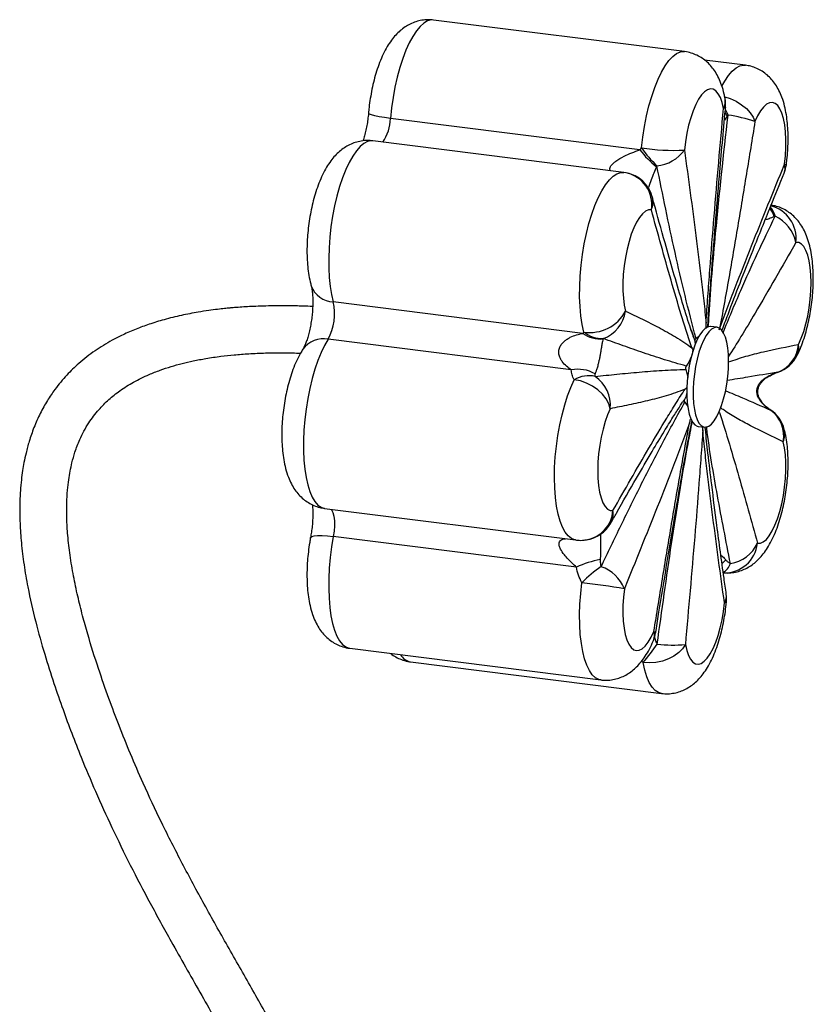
# Paper-space layout '_Dimétrica' of a CAD drawing. Header units: millimetres. Extents: x -435 to -199, y -508 to 79.
# Tile 2 of 2: x -435 to -199, y -214 to 79. Entities that reach past the tile are written whole.
import ezdxf

# ---------------------------------------------------------------- set-up
doc = ezdxf.new("R2010")
doc.units = ezdxf.units.MM

psp = doc.layouts.new('_Dimétrica')

# ---------------------------------------------------------------- linework, layer by layer
at = {"color": 7, "linetype": 'Continuous', "lineweight": 25}
for p, q in [((-236.99, 69.52), (-311.83, 78.95)), ((-218.87, 65.49), (-231.08, 67.02)), ((-250.29, 40.23), (-324.7, 49.6)), ((-255.12, 33.52), (-329.95, 42.94)), ((-254.41, 33.4), (-255.12, 33.48)), ((-267.31, -14.43), (-341.72, -5.05)), ((-235.05, -13.38), (-233.9, -16.62)), ((-230.57, -12.64), (-230.8, -12.95)), ((-227.29, -12.63), (-229.16, -12.39)), ((-270.76, -25.34), (-343.24, -16.2)), ((-233.9, -16.62), (-233.84, -17.78)), ((-232.52, -15.05), (-233.57, -15.93)), ((-234.54, -19.76), (-234.52, -19.6)), ((-236.6, -25.19), (-236.06, -27.62)), ((-236.33, -31.02), (-236.36, -30.86)), ((-237.02, -34.15), (-237.56, -34.95)), ((-236.87, -34.89), (-235.98, -36.28)), ((-235.06, -40.04), (-235.1, -40.03)), ((-232.91, -42.16), (-231.04, -42.39)), ((-344.33, -66.58), (-269.5, -76.01)), ((-269.23, -84.12), (-341.72, -74.99)), ((-336.83, -108.29), (-261.99, -117.72)), ((-318.7, -112.33), (-243.87, -121.76))]:
    psp.add_line(p, q, dxfattribs=at)
at = {"color": 8, "linetype": 'Continuous', "lineweight": 25}
for p, q in [((-224.27, 50.33), (-225.11, 49.15)), ((-209.12, -25.98), (-209.2, -26.02)), ((-211.59, -37.14), (-211.74, -37)), ((-211.35, -37.29), (-211.46, -37.19)), ((-249.37, -112.55), (-249.78, -112.09))]:
    psp.add_line(p, q, dxfattribs=at)
at = {"color": 8, "linetype": 'Continuous', "lineweight": 25, "flags": 128}
for points in [[(-311.83, 78.95), (-312.5, 78.96), (-313.59, 78.68), (-314.7, 78.04), (-315.82, 77.05), (-316.94, 75.73), (-318.03, 74.08), (-319.08, 72.14), (-320.09, 69.92), (-321.03, 67.46), (-321.89, 64.79), (-322.67, 61.94), (-323.34, 58.96), (-323.91, 55.89), (-324.37, 52.75), (-324.7, 49.6)], [(-249.8, 40.84), (-249.44, 44.05), (-248.95, 47.23), (-248.34, 50.35), (-247.62, 53.35), (-246.8, 56.2), (-245.9, 58.86), (-244.91, 61.29), (-243.87, 63.45), (-242.78, 65.32), (-241.66, 66.87), (-240.52, 68.08), (-239.38, 68.94), (-238.25, 69.43), (-237.15, 69.54), (-237, 69.52)], [(-225.84, 59.23), (-225.01, 60.72), (-223.9, 62.38), (-222.76, 63.7), (-221.62, 64.67), (-220.48, 65.28), (-219.38, 65.51), (-218.86, 65.48)], [(-224.99, 56.07), (-223.4, 55.54), (-221.62, 54.72), (-219.99, 53.72), (-218.56, 52.56), (-217.39, 51.3), (-216.53, 49.99), (-216.01, 48.67)], [(-224.78, 52.85), (-224.8, 52.79), (-225, 52.66), (-225.39, 52.56)], [(-324.7, 49.6), (-326.46, 49.85), (-328.02, 50.11), (-329.32, 50.38), (-330.31, 50.65), (-330.95, 50.91), (-331.22, 51.15), (-331.23, 51.21)], [(-224.27, 50.33), (-224.69, 51.13), (-224.89, 51.5)], [(-329.95, 42.94), (-330.41, 42.97), (-331.5, 42.76), (-332.61, 42.19), (-333.73, 41.27), (-334.85, 40), (-335.94, 38.42), (-337.01, 36.53), (-338.02, 34.36), (-338.98, 31.95), (-339.85, 29.32), (-340.65, 26.5), (-341.34, 23.54), (-341.93, 20.48), (-342.41, 17.35), (-342.77, 14.21), (-343, 11.08), (-343.1, 8.01), (-343.08, 5.04), (-342.93, 2.21), (-342.64, -0.43), (-342.24, -2.87), (-341.72, -5.05)], [(-207.21, 35.95), (-206.75, 35.85), (-206.65, 35.81)], [(-267.01, -14.04), (-267.51, -11.75), (-267.89, -9.22), (-268.15, -6.47), (-268.27, -3.55), (-268.25, -0.49), (-268.11, 2.66), (-267.83, 5.86), (-267.42, 9.07), (-266.89, 12.24), (-266.24, 15.32), (-265.49, 18.28), (-264.64, 21.07), (-263.71, 23.66), (-262.71, 26), (-261.65, 28.08), (-260.55, 29.85), (-259.42, 31.29), (-258.28, 32.39), (-257.14, 33.13), (-256.02, 33.5), (-255.12, 33.52)], [(-343.24, -16.2), (-344.31, -18.04), (-345.34, -20.15), (-346.3, -22.52), (-347.2, -25.11), (-348.01, -27.89), (-348.72, -30.83), (-349.34, -33.87), (-349.84, -36.99), (-350.22, -40.14), (-350.47, -43.28), (-350.6, -46.36), (-350.6, -49.35), (-350.47, -52.21), (-350.22, -54.89), (-349.84, -57.37), (-349.34, -59.61), (-348.72, -61.57), (-348.01, -63.24), (-347.2, -64.59), (-346.3, -65.61), (-345.34, -66.28), (-344.33, -66.58)], [(-269.5, -76.01), (-269.72, -75.97), (-270.75, -75.57), (-271.72, -74.8), (-272.61, -73.67), (-273.41, -72.19), (-274.1, -70.39), (-274.69, -68.29), (-275.16, -65.92), (-275.5, -63.31), (-275.71, -60.5), (-275.78, -57.53), (-275.73, -54.44), (-275.54, -51.27), (-275.22, -48.06), (-274.77, -44.86), (-274.2, -41.72), (-273.52, -38.67), (-272.74, -35.76), (-271.86, -33.03), (-270.91, -30.52), (-269.88, -28.25)], [(-210.75, -26.57), (-211.14, -26.83), (-211.23, -26.88)], [(-342.4, -66.82), (-342.22, -67.03), (-341.83, -67.82), (-341.55, -68.91), (-341.4, -70.26), (-341.37, -71.77), (-341.48, -73.38), (-341.72, -74.99)], [(-348.52, -75.33), (-348.49, -75.25), (-348.15, -74.98), (-347.45, -74.8), (-346.41, -74.7), (-345.07, -74.7), (-343.49, -74.8), (-341.72, -74.99)], [(-341.72, -74.99), (-342.24, -78.1), (-342.64, -81.24), (-342.93, -84.38), (-343.08, -87.48), (-343.1, -90.49), (-343, -93.38), (-342.77, -96.1), (-342.41, -98.62), (-341.93, -100.9), (-341.34, -102.93), (-340.65, -104.66), (-339.85, -106.07), (-338.98, -107.15), (-338.02, -107.89), (-337.01, -108.26), (-336.83, -108.29)], [(-225.8, -83.05), (-225.28, -82.56), (-224.7, -81.93)], [(-261.99, -117.72), (-262.55, -117.6), (-263.56, -117.08), (-264.51, -116.19), (-265.37, -114.94), (-266.13, -113.36), (-266.8, -111.46), (-267.34, -109.27), (-267.77, -106.82), (-268.07, -104.14), (-268.24, -101.28), (-268.27, -98.26), (-268.17, -95.14), (-267.94, -91.95), (-267.58, -88.74)], [(-224.51, -94.52), (-224.62, -94.64), (-225.11, -94.76)], [(-246.14, -103.26), (-245.79, -103.45), (-245.63, -103.61), (-245.62, -103.68)], [(-243.86, -121.76), (-244.76, -121.5), (-245.75, -120.87), (-246.67, -119.86), (-247.5, -118.51), (-248.23, -116.82), (-248.86, -114.82), (-249.37, -112.55)]]:
    psp.add_lwpolyline(points, dxfattribs=at)
at = {"color": 7, "linetype": 'Continuous', "lineweight": 25, "flags": 128}
for points in [[(-225.39, 52.56), (-225.8, 54.33), (-226.32, 55.81), (-226.94, 56.98), (-227.65, 57.82), (-228.44, 58.31), (-229.28, 58.43), (-230.15, 58.19), (-231.05, 57.58), (-231.94, 56.63), (-232.82, 55.35), (-233.66, 53.77), (-234.45, 51.92), (-235.16, 49.84), (-235.79, 47.58), (-236.32, 45.18), (-236.74, 42.69), (-237.04, 40.17)], [(-207.21, 35.95), (-206.94, 38.47), (-206.79, 40.96), (-206.77, 43.37), (-206.89, 45.64), (-207.13, 47.74), (-207.49, 49.6), (-207.97, 51.21), (-208.55, 52.51), (-209.23, 53.49), (-209.99, 54.12), (-210.8, 54.39), (-211.67, 54.29), (-212.56, 53.84), (-213.45, 53.02), (-214.34, 51.87), (-215.2, 50.41), (-216.01, 48.67)], [(-246.9, 22.4), (-247.75, 22.37), (-248.64, 21.98), (-249.54, 21.23), (-250.43, 20.14), (-251.29, 18.74), (-252.11, 17.04), (-252.87, 15.09), (-253.55, 12.93), (-254.15, 10.61), (-254.63, 8.17), (-255, 5.66), (-255.25, 3.14), (-255.38, 0.66), (-255.37, -1.73), (-255.23, -3.97), (-254.96, -6.03), (-254.58, -7.85)], [(-203.01, -17.72), (-202.21, -15.91), (-201.48, -13.88), (-200.84, -11.64), (-200.29, -9.26), (-199.85, -6.79), (-199.52, -4.27), (-199.33, -1.76), (-199.26, 0.69), (-199.32, 3.02), (-199.51, 5.2), (-199.82, 7.16), (-200.25, 8.88), (-200.8, 10.3), (-201.44, 11.42), (-202.16, 12.19), (-202.96, 12.61), (-203.8, 12.67)], [(-229.16, -12.39), (-229.24, -12.39), (-230.02, -12.5), (-230.83, -12.97), (-231.64, -13.76), (-232.44, -14.88), (-233.2, -16.29), (-233.92, -17.95), (-234.56, -19.83), (-235.13, -21.89), (-235.59, -24.07), (-235.95, -26.33), (-236.2, -28.61), (-236.32, -30.86), (-236.32, -33.02), (-236.2, -35.05), (-235.95, -36.9), (-235.59, -38.52), (-235.13, -39.88), (-234.56, -40.95), (-233.92, -41.69), (-233.2, -42.09), (-232.91, -42.16)], [(-223.86, -22.84), (-223.92, -20.73), (-224.11, -18.79), (-224.41, -17.05), (-224.83, -15.55), (-225.34, -14.34), (-225.95, -13.43), (-226.63, -12.85), (-227.37, -12.62), (-228.15, -12.74), (-228.96, -13.2), (-229.77, -14), (-230.57, -15.12), (-231.33, -16.52), (-232.05, -18.18), (-232.69, -20.07), (-233.25, -22.12), (-233.72, -24.31), (-234.08, -26.56), (-234.33, -28.84), (-234.45, -31.09), (-234.45, -33.26), (-234.33, -35.29), (-234.08, -37.14), (-233.72, -38.76), (-233.25, -40.12), (-232.69, -41.18), (-232.05, -41.93), (-231.33, -42.33), (-230.57, -42.39), (-229.77, -42.1), (-228.96, -41.46), (-228.15, -40.51), (-227.37, -39.24), (-226.63, -37.7), (-225.95, -35.92), (-225.34, -33.95), (-224.83, -31.82), (-224.41, -29.6), (-224.11, -27.32), (-223.92, -25.05), (-223.86, -22.84)], [(-259.14, -36.88), (-259.59, -35.4), (-260.38, -33.94), (-261.49, -32.54), (-262.86, -31.27), (-264.45, -30.16), (-266.2, -29.27), (-268.03, -28.63), (-269.88, -28.25)], [(-259.14, -36.88), (-259.94, -38.68), (-260.67, -40.72), (-261.31, -42.95), (-261.86, -45.33), (-262.3, -47.8), (-262.63, -50.32), (-262.83, -52.83), (-262.9, -55.28), (-262.83, -57.61), (-262.64, -59.79), (-262.33, -61.75), (-261.9, -63.47), (-261.35, -64.9), (-260.71, -66.01), (-259.99, -66.78), (-259.19, -67.2), (-258.35, -67.26)], [(-215.25, -76.99), (-214.4, -76.96), (-213.51, -76.57), (-212.61, -75.82), (-211.72, -74.73), (-210.86, -73.33), (-210.04, -71.63), (-209.28, -69.69), (-208.6, -67.53), (-208.01, -65.2), (-207.52, -62.76), (-207.15, -60.25), (-206.9, -57.73), (-206.78, -55.25), (-206.78, -52.86), (-206.92, -50.62), (-207.19, -48.57), (-207.57, -46.74)], [(-254.94, -90.54), (-255.22, -93.06), (-255.36, -95.55), (-255.38, -97.96), (-255.26, -100.23), (-255.02, -102.33), (-254.66, -104.19), (-254.18, -105.8), (-253.6, -107.1), (-252.92, -108.08), (-252.16, -108.71), (-251.35, -108.98), (-250.49, -108.89), (-249.6, -108.43), (-248.7, -107.61), (-247.81, -106.47), (-246.95, -105), (-246.14, -103.26)], [(-236.76, -107.15), (-236.35, -108.92), (-235.83, -110.4), (-235.21, -111.58), (-234.5, -112.41), (-233.71, -112.9), (-232.88, -113.02), (-232, -112.78), (-231.1, -112.17), (-230.21, -111.22), (-229.33, -109.94), (-228.49, -108.36), (-227.7, -106.51), (-226.99, -104.43), (-226.36, -102.17), (-225.83, -99.77), (-225.41, -97.28), (-225.11, -94.76)], [(-236.76, -107.15), (-237.58, -108.41), (-238.72, -109.58), (-240.15, -110.61), (-241.8, -111.46), (-243.62, -112.09), (-245.54, -112.5), (-247.48, -112.65), (-249.37, -112.55)]]:
    psp.add_lwpolyline(points, dxfattribs=at)
at = {"color": 8, "linetype": 'Continuous', "lineweight": 25}
for centre, radius, start, end in [((-229.55, 54.76), 4.71, 332.1205, 9.8963), ((-282.14, 24.45), 63.73, 24.2547, 25.9202), ((-336.9, 49.7), 12.21, 324.2422, 359.5186), ((-210.97, 34.78), 3.94, 338.4839, 17.179), ((-256.45, 23.95), 9.68, 350.7925, 77.8261), ((-252.3, 24.73), 5.89, 336.6632, 14.5947), ((-213.86, 13.8), 10.12, 353.5422, 75.2981), ((-217.39, 18.18), 7.45, 16.998, 38.7799), ((-216.14, 19.08), 6.3, 12.7315, 41.6768), ((-341.44, 2.25), 7.31, 199.8319, 267.8171), ((-344.7, -23.56), 7.5, 78.7617, 144.1532), ((-207.98, -18.77), 5.08, 334.361, 11.9957), ((-212.83, -44.42), 5.74, 336.1551, 14.0427), ((-267.86, -66.57), 9.54, 279.0099, 355.856), ((-264.15, -68.18), 5.87, 331.0303, 9.0241), ((-225.03, -75.95), 9.83, 267.5587, 353.9294), ((-227.97, -81.39), 4.95, 300.0268, 340.3339), ((-228.49, -92.7), 3.96, 328.5603, 7.1832), ((-250.02, -104.42), 4.05, 338.034, 16.6248), ((-317.87, -108.04), 4.37, 209.701, 259.0247)]:
    psp.add_arc(centre, radius, start, end, dxfattribs=at)
at = {"color": 7, "linetype": 'Continuous', "lineweight": 25}
for centre, radius, start, end in [((-234.74, 53.74), 10, 354.873, 10.5761), ((-230.07, 8.5), 42.56, 70.7002, 81.8461), ((-227.08, 58.06), 29.27, 217.5368, 231.2638), ((-239.89, 107.77), 67.66, 261.5711, 272.4107), ((-225.06, 57.43), 29.79, 213.8433, 227.3378), ((-246.31, 46.98), 11.5, 275.2954, 323.7075), ((-216.56, 37.12), 10, 337.7855, 352.4365), ((-256.25, 23.58), 10, 15.2941, 79.3784), ((-214.71, 10.37), 11.15, 11.8967, 64.9845), ((-357.91, -8.52), 16.56, 332.3597, 12.0817), ((-265.2, -2.1), 12.07, 261.3889, 331.5887), ((-264.89, -6.23), 10.44, 290.6687, 351.0821), ((-262.04, -7.17), 8.97, 234.0267, 274.9807), ((-261.53, -7.37), 8.63, 230.6139, 272.1761), ((-212.58, -17.04), 9.59, 291.1343, 355.9304), ((-212.36, -16.54), 10, 288.4787, 333.6841), ((-268.72, -35.25), 10.12, 60.0995, 101.5752), ((-265.55, -35.51), 8.45, 76.9976, 120.8664), ((-269.53, -35.89), 10.43, 354.5837, 55.6891), ((-216.93, -45.57), 10, 14.7192, 56.8441), ((-217.03, -45.04), 9.61, 349.7721, 53.752), ((-267.7, -66.08), 10, 278.4686, 330.4191), ((-225.28, -72.05), 11.18, 280.158, 333.7583), ((-257.05, -110.14), 28.73, 100.1873, 115.0954), ((-243.48, -111.75), 33.32, 123.4934, 136.3295), ((-265.66, -94.9), 11.57, 22.1237, 70.8346), ((-305.03, -397.97), 311.49, 80.7458, 83.0935), ((-234.46, -93.58), 10, 354.6021, 7.9061), ((-255.5, -102.08), 10, 337.3686, 350.8003), ((-287.88, -78.58), 51.35, 318.589, 326.3069), ((-240.53, -64.91), 42.41, 263.7382, 275.0963)]:
    psp.add_arc(centre, radius, start, end, dxfattribs=at)
for points, knots in [([(-311.83, 78.93), (-312.37, 78.98), (-313.54, 79.1), (-315.32, 78.92), (-317.12, 78.48), (-318.8, 77.79), (-320.36, 76.89), (-321.8, 75.78), (-323.16, 74.45), (-324.45, 72.87), (-325.7, 70.98), (-326.87, 68.78), (-327.92, 66.32), (-328.83, 63.73), (-329.59, 61.07), (-330.21, 58.36), (-330.71, 55.62), (-331.04, 53.23), (-331.18, 51.76), (-331.23, 51.21)], [0, 0, 0, 0, 0.042563, 0.09249, 0.141467, 0.190222, 0.239589, 0.29063, 0.344776, 0.403902, 0.469959, 0.542973, 0.617792, 0.689931, 0.759474, 0.827258, 0.893998, 0.960238, 1, 1, 1, 1]), ([(-224.91, 55.57), (-225, 56.02), (-225.27, 57.38), (-225.86, 59.42), (-226.74, 61.59), (-227.75, 63.43), (-228.89, 65.01), (-230.2, 66.38), (-231.65, 67.54), (-233.26, 68.47), (-235.03, 69.14), (-236.31, 69.49), (-237, 69.52), (-237.02, 69.52)], [0, 0, 0, 0, 0.068207, 0.210738, 0.332793, 0.441103, 0.540466, 0.634405, 0.725108, 0.813937, 0.901766, 0.997525, 1, 1, 1, 1]), ([(-206.65, 35.81), (-206.59, 36.29), (-206.41, 37.7), (-206.21, 40.02), (-206.1, 42.76), (-206.12, 45.47), (-206.29, 48.14), (-206.62, 50.77), (-207.14, 53.38), (-207.87, 55.79), (-208.79, 57.92), (-209.83, 59.71), (-211, 61.25), (-212.33, 62.58), (-213.82, 63.7), (-215.45, 64.57), (-217.14, 65.2), (-218.3, 65.38), (-218.86, 65.46)], [0, 0, 0, 0, 0.03691, 0.10649, 0.176429, 0.247187, 0.319399, 0.393948, 0.472111, 0.555449, 0.624853, 0.686746, 0.743892, 0.798167, 0.850737, 0.902328, 0.953412, 1, 1, 1, 1]), ([(-230.07, -12.69), (-230.02, -11.76), (-229.86, -8.84), (-229.44, -3.17), (-228.76, 6.16), (-227.79, 18.25), (-226.44, 34.23), (-225.42, 45.82), (-224.8, 52.64), (-224.78, 52.85)], [0, 0, 0, 0, 0.042794, 0.135197, 0.259991, 0.470581, 0.688817, 0.990429, 1, 1, 1, 1]), ([(-331.23, 51.21), (-331.26, 50.89), (-331.35, 49.95), (-331.56, 48.38), (-331.89, 46.56), (-332.28, 44.87), (-332.62, 43.64), (-332.83, 43.07), (-332.88, 42.92)], [0, 0, 0, 0, 0.108409, 0.316622, 0.524801, 0.730679, 0.932203, 1, 1, 1, 1]), ([(-230.58, -11.44), (-230.42, -8.79), (-230.24, -6.13), (-229.86, -0.81), (-229.66, 1.85), (-229.05, 9.84), (-228.62, 15.17), (-227.73, 25.85), (-227.27, 31.19), (-226.34, 41.87), (-225.87, 47.22), (-225.39, 52.56)], [0, 0, 0, 0, 0.125, 0.125, 0.25, 0.25, 0.5, 0.5, 0.75, 0.75, 1, 1, 1, 1]), ([(-216.01, 48.67), (-216.85, 43.47), (-217.7, 38.28), (-219.41, 27.89), (-220.27, 22.71), (-222.02, 12.35), (-222.9, 7.17), (-224.27, -0.57), (-224.73, -3.15), (-225.66, -8.29), (-226.14, -10.85), (-226.64, -13.41)], [0, 0, 0, 0, 0.25, 0.25, 0.5, 0.5, 0.75, 0.75, 0.875, 0.875, 1, 1, 1, 1]), ([(-329.97, 42.92), (-330.48, 42.97), (-331.63, 43.1), (-333.4, 42.92), (-335.19, 42.49), (-336.88, 41.81), (-338.44, 40.91), (-339.89, 39.81), (-341.25, 38.49), (-342.54, 36.92), (-343.78, 35.04), (-344.96, 32.84), (-346.02, 30.39), (-346.93, 27.8), (-347.69, 25.14), (-348.32, 22.44), (-348.82, 19.7), (-349.2, 16.94), (-349.46, 14.18), (-349.58, 11.44), (-349.58, 8.72), (-349.43, 6.05), (-349.12, 3.42), (-348.73, 1.34), (-348.41, 0.14), (-348.31, -0.23)], [0, 0, 0, 0, 0.029063, 0.064654, 0.099554, 0.13428, 0.169424, 0.205734, 0.244222, 0.286215, 0.333113, 0.385009, 0.438341, 0.489788, 0.539371, 0.587684, 0.63524, 0.682431, 0.729582, 0.776929, 0.824784, 0.873564, 0.92384, 0.976441, 1, 1, 1, 1]), ([(-237.04, 40.17), (-236.46, 35.95), (-235.87, 31.72), (-234.73, 23.23), (-234.17, 18.97), (-233.06, 10.41), (-232.53, 6.11), (-231.76, -0.4), (-231.51, -2.59), (-231.02, -6.98), (-230.79, -9.2), (-230.58, -11.44)], [0, 0, 0, 0, 0.25, 0.25, 0.5, 0.5, 0.75, 0.75, 0.875, 0.875, 1, 1, 1, 1]), ([(-233.57, -15.93), (-234.74, -11.7), (-235.82, -7.43), (-237.9, 1.12), (-238.89, 5.41), (-240.8, 14.01), (-241.72, 18.31), (-243.52, 26.92), (-244.39, 31.22), (-245.25, 35.52)], [0, 0, 0, 0, 0.25, 0.25, 0.5, 0.5, 0.75, 0.75, 1, 1, 1, 1]), ([(-226.64, -13.41), (-225.86, -11.26), (-225.07, -9.13), (-223.48, -4.92), (-222.68, -2.83), (-220.27, 3.41), (-218.65, 7.53), (-215.4, 15.71), (-213.77, 19.78), (-210.49, 27.88), (-208.85, 31.92), (-207.21, 35.95)], [0, 0, 0, 0, 0.125, 0.125, 0.25, 0.25, 0.5, 0.5, 0.75, 0.75, 1, 1, 1, 1]), ([(-225.86, -13.6), (-225.25, -11.99), (-223.47, -7.23), (-220.38, 0.79), (-216.13, 11.55), (-211.74, 22.48), (-208.63, 30.08), (-207.3, 33.33)], [0, 0, 0, 0, 0.10019, 0.295644, 0.505281, 0.788386, 1, 1, 1, 1]), ([(-234.24, -15.75), (-234.34, -15.46), (-234.75, -14.37), (-235.5, -12.07), (-236.6, -8.6), (-238.25, -3.26), (-240.35, 3.87), (-243.15, 13.67), (-245.22, 21.12), (-246.47, 25.73), (-246.61, 26.21)], [0, 0, 0, 0, 0.024214, 0.093633, 0.176266, 0.280277, 0.484269, 0.684319, 0.966675, 1, 1, 1, 1]), ([(-203.4, -20.97), (-203.21, -20.57), (-202.64, -19.37), (-201.8, -17.27), (-200.95, -14.65), (-200.24, -11.97), (-199.66, -9.25), (-199.2, -6.51), (-198.87, -3.74), (-198.67, -0.99), (-198.59, 1.74), (-198.64, 4.44), (-198.85, 7.1), (-199.22, 9.72), (-199.79, 12.24), (-200.54, 14.54), (-201.46, 16.56), (-202.52, 18.29), (-203.73, 19.8), (-205.09, 21.09), (-206.6, 22.16), (-208.25, 22.99), (-209.85, 23.54), (-210.91, 23.68), (-211.36, 23.74)], [0, 0, 0, 0, 0.0277626, 0.0825686, 0.1352264, 0.1861742, 0.2360216, 0.2852483, 0.3342288, 0.3832765, 0.432629, 0.48266, 0.5338522, 0.5868893, 0.6427477, 0.6963059, 0.7440749, 0.7869084, 0.8266917, 0.8646346, 0.9014896, 0.9377268, 0.9736561, 1, 1, 1, 1]), ([(-234.81, -18.76), (-235.36, -17.16), (-235.9, -15.53), (-236.96, -12.22), (-237.48, -10.55), (-239.02, -5.49), (-240.03, -2.06), (-242.02, 4.85), (-243, 8.34), (-244.96, 15.34), (-245.93, 18.86), (-246.9, 22.4)], [0, 0, 0, 0, 0.125, 0.125, 0.25, 0.25, 0.5, 0.5, 0.75, 0.75, 1, 1, 1, 1]), ([(-348.31, -0.23), (-348.29, -0.34), (-348.22, -0.61), (-348.08, -1.3), (-347.95, -2.32), (-347.85, -3.61), (-347.82, -5.13), (-347.86, -6.82), (-348, -8.63), (-348.22, -10.49), (-348.53, -12.33), (-348.9, -14.07), (-349.33, -15.64), (-349.77, -16.99), (-350.19, -18.02), (-350.52, -18.72), (-350.71, -19.05), (-350.77, -19.15), (-350.78, -19.17)], [0, 0, 0, 0, 0.0376291, 0.0954321, 0.1568388, 0.2223987, 0.2914635, 0.3632248, 0.4368433, 0.5115256, 0.586534, 0.6609521, 0.734021, 0.8049753, 0.8730493, 0.9304894, 0.9839086, 1, 1, 1, 1]), ([(-347.87, -6.44), (-348.81, -6.4), (-351.3, -6.28), (-355.12, -6.22), (-359.12, -6.22), (-362.53, -6.29), (-365.39, -6.4), (-367.85, -6.53), (-369.85, -6.67), (-371.42, -6.79), (-372.77, -6.91), (-374.32, -7.07), (-376.4, -7.3), (-379.02, -7.64), (-382.64, -8.2), (-387.1, -9.06), (-391.99, -10.26), (-396.48, -11.64), (-400.57, -13.14), (-404.24, -14.74), (-407.49, -16.39), (-410.27, -18), (-412.8, -19.64), (-415.25, -21.43), (-418.11, -23.79), (-421.36, -26.94), (-424.47, -30.67), (-427.06, -34.52), (-429.18, -38.32), (-430.99, -42.39), (-432.37, -46.36), (-433.31, -49.86), (-433.93, -52.76), (-434.39, -55.43), (-434.76, -58.24), (-435.07, -61.74), (-435.25, -66.05), (-435.17, -71.23), (-434.76, -77.09), (-433.98, -83.43), (-432.63, -91.3), (-430.59, -100.21), (-427.91, -109.79), (-425.13, -118.49), (-422.42, -126.34), (-419.71, -133.67), (-416.52, -141.8), (-412.57, -151.17), (-407.69, -161.89), (-402.25, -173), (-396.33, -184.31), (-389.39, -196.94), (-381.54, -210.72), (-373.15, -225.47), (-366.38, -237.87), (-361.22, -247.93), (-357.48, -255.63), (-354.13, -262.95), (-351.21, -269.82), (-348.63, -276.34), (-346.52, -282.1), (-344.67, -287.53), (-342.96, -292.92), (-341.15, -299.16), (-339.31, -306.3), (-337.7, -313.53), (-336.33, -320.72), (-335.19, -327.76), (-334.19, -335.45), (-333.37, -343.84), (-332.76, -352.9), (-332.6, -359.15), (-332.53, -362.37)], [0, 0, 0, 0, 0.006654, 0.017507, 0.02689, 0.03491, 0.041655, 0.047199, 0.052349, 0.055931, 0.058406, 0.061991, 0.066972, 0.07328, 0.080826, 0.093043, 0.105742, 0.116968, 0.12686, 0.137233, 0.145995, 0.153366, 0.160552, 0.167913, 0.175445, 0.187454, 0.2008, 0.210511, 0.220905, 0.231971, 0.242237, 0.250721, 0.257455, 0.263156, 0.269747, 0.277345, 0.287807, 0.299761, 0.313231, 0.328219, 0.343484, 0.367656, 0.390064, 0.410537, 0.429021, 0.445778, 0.462876, 0.487404, 0.513629, 0.541321, 0.569594, 0.598343, 0.636822, 0.674587, 0.710651, 0.730512, 0.749672, 0.767559, 0.784173, 0.799515, 0.814476, 0.825373, 0.838066, 0.852656, 0.869277, 0.888105, 0.903032, 0.919306, 0.937051, 0.95641, 0.977553, 1, 1, 1, 1]), ([(-254.58, -7.85), (-252.91, -8.62), (-251.24, -9.41), (-247.91, -11.03), (-246.25, -11.86), (-242.95, -13.61), (-241.3, -14.52), (-238.85, -15.99), (-238.03, -16.5), (-236.41, -17.58), (-235.61, -18.14), (-234.81, -18.76)], [0, 0, 0, 0, 0.25, 0.25, 0.5, 0.5, 0.75, 0.75, 0.875, 0.875, 1, 1, 1, 1]), ([(-230.57, -12.64), (-230.57, -12.25), (-230.58, -11.86), (-230.58, -11.47), (-230.58, -11.46), (-230.58, -11.45), (-230.58, -11.44)], [0, 0, 0, 0, 0.001258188, 0.001258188, 0.001258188, 0.001290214, 0.001290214, 0.001290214, 0.001290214]), ([(-270.76, -25.34), (-271.24, -25.02), (-271.72, -24.66), (-272.64, -23.84), (-273.08, -23.39), (-273.67, -22.58), (-273.85, -22.28), (-274.16, -21.66), (-274.29, -21.32), (-274.47, -20.57), (-274.5, -20.17), (-274.46, -19.55), (-274.43, -19.35), (-274.33, -18.95), (-274.26, -18.75), (-274.11, -18.38), (-274.01, -18.2), (-273.81, -17.86), (-273.7, -17.7), (-273.46, -17.4), (-273.34, -17.26), (-273.08, -16.99), (-272.95, -16.86), (-272.54, -16.51), (-272.26, -16.31), (-271.67, -15.93), (-271.37, -15.76), (-270.46, -15.31), (-269.85, -15.08), (-268.59, -14.69), (-267.96, -14.54), (-267.31, -14.43)], [0, 0, 0, 0, 0.125, 0.125, 0.25, 0.25, 0.3125, 0.3125, 0.375, 0.375, 0.4375, 0.4375, 0.46875, 0.46875, 0.5, 0.5, 0.53125, 0.53125, 0.5625, 0.5625, 0.59375, 0.59375, 0.625, 0.625, 0.6875, 0.6875, 0.75, 0.75, 0.875, 0.875, 1, 1, 1, 1]), ([(-261.26, -16.1), (-261.36, -16.33), (-261.43, -16.59), (-261.57, -17.2), (-261.63, -17.54), (-261.73, -18.15), (-261.77, -18.37), (-261.84, -18.85), (-261.88, -19.11), (-261.95, -19.55), (-261.97, -19.71), (-262.02, -20.04), (-262.05, -20.21), (-262.11, -20.58), (-262.14, -20.76), (-262.21, -21.14), (-262.25, -21.34), (-262.36, -21.91), (-262.44, -22.27), (-262.55, -22.76), (-262.58, -22.91), (-262.65, -23.2), (-262.68, -23.34), (-262.78, -23.73), (-262.84, -23.96), (-262.96, -24.4), (-263.02, -24.6), (-263.18, -25.15), (-263.29, -25.46), (-263.49, -26.02), (-263.58, -26.26), (-263.68, -26.48)], [0, 0, 0, 0, 0.125, 0.125, 0.25, 0.25, 0.3125, 0.3125, 0.375, 0.375, 0.40625, 0.40625, 0.4375, 0.4375, 0.46875, 0.46875, 0.5, 0.5, 0.5625, 0.5625, 0.59375, 0.59375, 0.625, 0.625, 0.6875, 0.6875, 0.75, 0.75, 0.875, 0.875, 1, 1, 1, 1]), ([(-236.48, -24.17), (-238.7, -23.58), (-240.87, -22.94), (-245.11, -21.61), (-247.19, -20.92), (-251.28, -19.53), (-253.29, -18.82), (-257.28, -17.41), (-259.25, -16.7), (-261.2, -15.99)], [0, 0, 0, 0, 0.25, 0.25, 0.5, 0.5, 0.75, 0.75, 1, 1, 1, 1]), ([(-233.57, -15.93), (-233.71, -16.02), (-233.81, -16.14), (-233.93, -16.38), (-233.94, -16.5), (-233.9, -16.62)], [0, 0, 0, 0, 0.5, 0.5, 1, 1, 1, 1]), ([(-318.53, -362.37), (-318.53, -362.22), (-318.52, -358.47), (-318.85, -351.39), (-319.51, -341.41), (-320.46, -332.27), (-321.61, -323.92), (-322.99, -315.78), (-324.58, -307.9), (-326.37, -300.34), (-328.17, -293.64), (-329.91, -287.74), (-331.57, -282.58), (-333.16, -277.92), (-334.74, -273.56), (-336.4, -269.19), (-338.19, -264.71), (-340.73, -258.67), (-344.2, -250.93), (-348.77, -241.49), (-353.84, -231.68), (-359.65, -220.99), (-366.17, -209.41), (-373.22, -197.06), (-380.17, -184.71), (-386.77, -172.49), (-392.87, -160.45), (-397.98, -149.54), (-402.17, -139.87), (-405.57, -131.47), (-408.75, -123.01), (-411.91, -113.94), (-414.51, -105.69), (-416.51, -98.5), (-417.95, -92.71), (-419.22, -86.71), (-420.24, -80.66), (-420.91, -74.88), (-421.22, -69.68), (-421.22, -65.19), (-421.01, -61.38), (-420.65, -58.22), (-420.2, -55.49), (-419.6, -52.74), (-418.71, -49.58), (-417.16, -45.53), (-414.85, -41.23), (-411.86, -37.28), (-408.71, -34.12), (-405.25, -31.37), (-401.23, -28.85), (-397.17, -26.87), (-393.39, -25.39), (-390.11, -24.31), (-386.81, -23.39), (-383.36, -22.59), (-379.5, -21.86), (-375.44, -21.27), (-371.16, -20.8), (-366.72, -20.46), (-361.72, -20.25), (-356.58, -20.18), (-353.1, -20.28), (-351.49, -20.32)], [0, 0, 0, 0, 0.001044, 0.027572, 0.051799, 0.07395, 0.094216, 0.112759, 0.133397, 0.151849, 0.168283, 0.182834, 0.195608, 0.206689, 0.217704, 0.228389, 0.239714, 0.251666, 0.274538, 0.29933, 0.325226, 0.351797, 0.384413, 0.41804, 0.451125, 0.483443, 0.515173, 0.545683, 0.568115, 0.589345, 0.609623, 0.632053, 0.65746, 0.671164, 0.685441, 0.700203, 0.71535, 0.729861, 0.742613, 0.753684, 0.763164, 0.771138, 0.777738, 0.784286, 0.792957, 0.803565, 0.818841, 0.832343, 0.843946, 0.855368, 0.868331, 0.882284, 0.891514, 0.90063, 0.909576, 0.918372, 0.928305, 0.939978, 0.950009, 0.961257, 0.973848, 0.98792, 1, 1, 1, 1]), ([(-350.78, -19.17), (-351.02, -19.55), (-351.72, -20.67), (-352.72, -22.66), (-353.76, -25.17), (-354.63, -27.78), (-355.36, -30.45), (-355.96, -33.16), (-356.43, -35.91), (-356.78, -38.67), (-357.01, -41.43), (-357.1, -44.16), (-357.06, -46.87), (-356.88, -49.53), (-356.53, -52.15), (-355.98, -54.77), (-355.22, -57.16), (-354.28, -59.27), (-353.23, -61.02), (-352.03, -62.53), (-350.68, -63.83), (-349.17, -64.92), (-347.53, -65.76), (-345.9, -66.34), (-344.81, -66.48), (-344.33, -66.55)], [0, 0, 0, 0, 0.027348, 0.079798, 0.131478, 0.181192, 0.229217, 0.276133, 0.32241, 0.36841, 0.414443, 0.460717, 0.507574, 0.555447, 0.604945, 0.656945, 0.71246, 0.757568, 0.797973, 0.83544, 0.871132, 0.905774, 0.939817, 0.973559, 1, 1, 1, 1]), ([(-234.49, -19.3), (-234.62, -20.18), (-234.85, -21.04), (-235.35, -22.27), (-235.55, -22.67), (-235.98, -23.44), (-236.21, -23.82), (-236.48, -24.17)], [0, 0, 0, 0, 0.5, 0.5, 0.75, 0.75, 1, 1, 1, 1]), ([(-269.88, -28.25), (-270.17, -27.75), (-270.38, -27.25), (-270.66, -26.27), (-270.73, -25.8), (-270.76, -25.34)], [0, 0, 0, 0, 0.5, 0.5, 1, 1, 1, 1]), ([(-263.65, -27.27), (-261.5, -27.04), (-259.33, -26.82), (-254.95, -26.39), (-252.73, -26.18), (-248.25, -25.79), (-245.98, -25.62), (-242.51, -25.4), (-241.35, -25.34), (-238.99, -25.24), (-237.8, -25.2), (-236.6, -25.19)], [0, 0, 0, 0, 0.25, 0.25, 0.5, 0.5, 0.75, 0.75, 0.875, 0.875, 1, 1, 1, 1]), ([(-236.48, -24.17), (-236.58, -24.31), (-236.65, -24.49), (-236.69, -24.84), (-236.67, -25.02), (-236.6, -25.19)], [0, 0, 0, 0, 0.5, 0.5, 1, 1, 1, 1]), ([(-211.22, -26.88), (-210.93, -26.74), (-210.32, -26.45), (-209.61, -26.15), (-209.2, -26.02), (-209.2, -26.02)], [0, 0, 0, 0, 0.479751, 0.995929, 1, 1, 1, 1]), ([(-210.75, -26.57), (-210.52, -26.48), (-210.27, -26.38), (-209.74, -26.18), (-209.45, -26.08), (-209.12, -25.98)], [0, 0, 0, 0, 0.5, 0.5, 1, 1, 1, 1]), ([(-263.68, -26.48), (-263.73, -26.59), (-263.76, -26.71), (-263.76, -26.98), (-263.73, -27.12), (-263.65, -27.27)], [0, 0, 0, 0, 0.5, 0.5, 1, 1, 1, 1]), ([(-211.59, -37.14), (-212.07, -36.84), (-212.52, -36.51), (-213.38, -35.78), (-213.78, -35.38), (-214.34, -34.69), (-214.52, -34.44), (-214.84, -33.91), (-214.99, -33.63), (-215.18, -33.15), (-215.23, -32.98), (-215.33, -32.64), (-215.37, -32.45), (-215.42, -32.08), (-215.43, -31.89), (-215.43, -31.5), (-215.41, -31.3), (-215.32, -30.73), (-215.2, -30.37), (-214.98, -29.9), (-214.9, -29.75), (-214.73, -29.47), (-214.64, -29.34), (-214.36, -28.97), (-214.17, -28.76), (-213.77, -28.36), (-213.56, -28.18), (-212.93, -27.69), (-212.5, -27.41), (-211.63, -26.94), (-211.19, -26.74), (-210.75, -26.57)], [0, 0, 0, 0, 0.125, 0.125, 0.25, 0.25, 0.3125, 0.3125, 0.375, 0.375, 0.40625, 0.40625, 0.4375, 0.4375, 0.46875, 0.46875, 0.5, 0.5, 0.5625, 0.5625, 0.59375, 0.59375, 0.625, 0.625, 0.6875, 0.6875, 0.75, 0.75, 0.875, 0.875, 1, 1, 1, 1]), ([(-211.74, -37), (-212.14, -36.7), (-212.98, -36.08), (-213.99, -34.97), (-214.69, -33.83), (-215.06, -32.83), (-215.19, -32.01), (-215.17, -31.26), (-214.99, -30.53), (-214.64, -29.77), (-214.03, -28.91), (-213.07, -27.99), (-212.08, -27.29), (-211.41, -27), (-211.22, -26.91)], [0, 0, 0, 0, 0.108677, 0.230313, 0.335788, 0.404171, 0.457474, 0.496988, 0.543601, 0.605965, 0.687723, 0.800127, 0.942516, 1, 1, 1, 1]), ([(-236.86, -31.08), (-237.8, -31.47), (-238.74, -31.82), (-240.6, -32.46), (-241.54, -32.76), (-244.33, -33.59), (-246.19, -34.07), (-249.9, -34.97), (-251.75, -35.38), (-255.45, -36.16), (-257.29, -36.53), (-259.14, -36.88)], [0, 0, 0, 0, 0.125, 0.125, 0.25, 0.25, 0.5, 0.5, 0.75, 0.75, 1, 1, 1, 1]), ([(-258.35, -67.26), (-256.57, -64.13), (-254.79, -61.01), (-251.23, -54.82), (-249.45, -51.74), (-245.87, -45.65), (-244.08, -42.63), (-241.38, -38.2), (-240.48, -36.74), (-238.68, -33.86), (-237.77, -32.45), (-236.86, -31.08)], [0, 0, 0, 0, 0.25, 0.25, 0.5, 0.5, 0.75, 0.75, 0.875, 0.875, 1, 1, 1, 1]), ([(-236.41, -30.64), (-236.3, -31.29), (-236.29, -31.91), (-236.45, -32.8), (-236.53, -33.08), (-236.73, -33.63), (-236.86, -33.9), (-237.02, -34.15)], [0, 0, 0, 0, 0.5, 0.5, 0.75, 0.75, 1, 1, 1, 1]), ([(-261.86, -83.96), (-259.9, -79.83), (-257.91, -75.7), (-253.89, -67.45), (-251.86, -63.33), (-247.72, -55.12), (-245.62, -51.04), (-242.4, -44.94), (-241.32, -42.92), (-239.12, -38.89), (-238, -36.88), (-236.87, -34.89)], [0, 0, 0, 0, 0.25, 0.25, 0.5, 0.5, 0.75, 0.75, 0.875, 0.875, 1, 1, 1, 1]), ([(-259.01, -71.03), (-258.43, -70.02), (-255.88, -65.49), (-251.76, -58.34), (-247.02, -50.21), (-243.39, -44.16), (-240.63, -39.68), (-238.79, -36.79), (-237.83, -35.36), (-237.56, -34.95)], [0, 0, 0, 0, 0.079933, 0.357539, 0.574485, 0.742046, 0.863154, 0.960559, 1, 1, 1, 1]), ([(-237.02, -34.15), (-237.08, -34.25), (-237.1, -34.37), (-237.05, -34.63), (-236.98, -34.77), (-236.87, -34.89)], [0, 0, 0, 0, 0.5, 0.5, 1, 1, 1, 1]), ([(-211.3, -37.3), (-211.44, -37.2), (-211.6, -37.11), (-211.73, -37.01), (-211.74, -37)], [0, 0, 0, 0, 0.929722, 1, 1, 1, 1]), ([(-245.62, -103.68), (-245.32, -101.82), (-244.02, -93.76), (-241.92, -81), (-239.47, -66.45), (-237.54, -55.41), (-236.05, -47.08), (-235.15, -42.44), (-234.77, -40.47)], [0, 0, 0, 0, 0.087975, 0.380468, 0.603235, 0.777095, 0.905245, 1, 1, 1, 1]), ([(-235.51, -41.18), (-236.29, -43.34), (-237.08, -45.46), (-238.67, -49.68), (-239.47, -51.77), (-241.88, -58), (-243.5, -62.12), (-246.75, -70.3), (-248.38, -74.37), (-251.66, -82.47), (-253.3, -86.51), (-254.94, -90.54)], [0, 0, 0, 0, 0.125, 0.125, 0.25, 0.25, 0.5, 0.5, 0.75, 0.75, 1, 1, 1, 1]), ([(-246.14, -103.26), (-245.3, -98.06), (-244.45, -92.87), (-242.74, -82.49), (-241.88, -77.3), (-240.13, -66.94), (-239.25, -61.76), (-237.88, -54.02), (-237.42, -51.45), (-236.49, -46.3), (-236.01, -43.74), (-235.51, -41.18)], [0, 0, 0, 0, 0.25, 0.25, 0.5, 0.5, 0.75, 0.75, 0.875, 0.875, 1, 1, 1, 1]), ([(-231.57, -43.15), (-231.73, -45.8), (-231.91, -48.46), (-232.29, -53.78), (-232.49, -56.44), (-233.1, -64.43), (-233.53, -69.76), (-234.42, -80.44), (-234.88, -85.78), (-235.81, -96.46), (-236.29, -101.81), (-236.76, -107.15)], [0, 0, 0, 0, 0.125, 0.125, 0.25, 0.25, 0.5, 0.5, 0.75, 0.75, 1, 1, 1, 1]), ([(-231.57, -43.15), (-231.57, -43.14), (-231.57, -42.87), (-231.58, -42.59), (-231.58, -42.33)], [0, 0, 0, 0, 0.036118, 1, 1, 1, 1]), ([(-225.11, -94.76), (-225.7, -90.54), (-226.28, -86.31), (-227.42, -77.82), (-227.98, -73.57), (-229.09, -65), (-229.63, -60.7), (-230.4, -54.19), (-230.65, -52.01), (-231.13, -47.61), (-231.36, -45.4), (-231.57, -43.15)], [0, 0, 0, 0, 0.25, 0.25, 0.5, 0.5, 0.75, 0.75, 0.875, 0.875, 1, 1, 1, 1]), ([(-224.55, -92.2), (-224.78, -90.6), (-225.74, -83.76), (-227.19, -72.91), (-228.8, -60.48), (-229.92, -50.95), (-230.58, -45.19), (-230.82, -42.55), (-230.84, -42.31)], [0, 0, 0, 0, 0.0979962, 0.4189073, 0.6588677, 0.8479216, 0.9861929, 1, 1, 1, 1]), ([(-225.2, -85.77), (-225.01, -85.8), (-224.18, -85.9), (-222.72, -85.78), (-220.9, -85.42), (-219.19, -84.79), (-217.6, -83.94), (-216.12, -82.88), (-214.75, -81.61), (-213.44, -80.1), (-212.18, -78.3), (-210.99, -76.17), (-209.9, -73.77), (-208.95, -71.19), (-208.16, -68.55), (-207.5, -65.85), (-206.97, -63.12), (-206.56, -60.37), (-206.28, -57.61), (-206.13, -54.86), (-206.1, -52.14), (-206.21, -49.46), (-206.48, -46.82), (-206.84, -44.68), (-207.15, -43.44), (-207.25, -43.02)], [0, 0, 0, 0, 0.011327, 0.04784, 0.083544, 0.118947, 0.154629, 0.191308, 0.229947, 0.271829, 0.318427, 0.370351, 0.424946, 0.477892, 0.52883, 0.578337, 0.626967, 0.675142, 0.723206, 0.77142, 0.820071, 0.869558, 0.920421, 0.973438, 1, 1, 1, 1]), ([(-347.95, -65.5), (-347.92, -65.91), (-347.85, -66.77), (-347.82, -68.31), (-347.86, -70), (-348, -71.82), (-348.22, -73.62), (-348.42, -74.78), (-348.52, -75.33)], [0, 0, 0, 0, 0.154871, 0.318488, 0.488426, 0.662701, 0.839439, 1, 1, 1, 1]), ([(-348.52, -75.33), (-348.6, -75.81), (-348.85, -77.19), (-349.18, -79.51), (-349.44, -82.27), (-349.58, -85.01), (-349.58, -87.73), (-349.45, -90.4), (-349.16, -93.04), (-348.68, -95.65), (-347.99, -98.1), (-347.12, -100.27), (-346.12, -102.12), (-344.98, -103.72), (-343.68, -105.1), (-342.23, -106.26), (-340.63, -107.2), (-338.86, -107.89), (-337.56, -108.25), (-336.84, -108.28), (-336.8, -108.28)], [0, 0, 0, 0, 0.034083, 0.098257, 0.162391, 0.226767, 0.291796, 0.358031, 0.426229, 0.497486, 0.573238, 0.639139, 0.69756, 0.751071, 0.801603, 0.850357, 0.898079, 0.945246, 0.996741, 1, 1, 1, 1]), ([(-269.5, -75.97), (-269.29, -76.01), (-268.45, -76.16), (-267.34, -76.11), (-266.47, -76), (-266.23, -75.97)], [0, 0, 0, 0, 0.193277, 0.77823, 1, 1, 1, 1]), ([(-262.13, -81.86), (-262.14, -82.22), (-262.14, -82.57), (-262.06, -83.27), (-261.99, -83.62), (-261.86, -83.96)], [0, 0, 0, 0, 0.5, 0.5, 1, 1, 1, 1]), ([(-224.7, -81.93), (-224.52, -82.13), (-224.32, -82.33), (-223.86, -82.71), (-223.6, -82.88), (-223.31, -83.05)], [0, 0, 0, 0, 0.5, 0.5, 1, 1, 1, 1]), ([(-267.58, -88.74), (-268, -88.02), (-268.33, -87.27), (-268.88, -85.72), (-269.08, -84.93), (-269.23, -84.12)], [0, 0, 0, 0, 0.5, 0.5, 1, 1, 1, 1]), ([(-243.84, -121.75), (-243.21, -121.8), (-241.95, -121.91), (-240.08, -121.67), (-238.3, -121.19), (-236.64, -120.47), (-235.1, -119.53), (-233.67, -118.39), (-232.33, -117.03), (-231.04, -115.41), (-229.81, -113.47), (-228.65, -111.22), (-227.62, -108.73), (-226.74, -106.12), (-226, -103.46), (-225.39, -100.74), (-224.92, -98), (-224.65, -95.92), (-224.53, -94.76), (-224.51, -94.52)], [0, 0, 0, 0, 0.050472, 0.100849, 0.150375, 0.199797, 0.249988, 0.302072, 0.357567, 0.418432, 0.486535, 0.561286, 0.636749, 0.709365, 0.779476, 0.847931, 0.915422, 0.982484, 1, 1, 1, 1]), ([(-245.98, -104.83), (-245.9, -105.22), (-245.8, -105.61), (-245.53, -106.36), (-245.37, -106.72), (-245.16, -107.07)], [0, 0, 0, 0, 0.5, 0.5, 1, 1, 1, 1]), ([(-262, -117.7), (-261.89, -117.72), (-261.16, -117.86), (-259.76, -117.82), (-257.9, -117.58), (-256.14, -117.05), (-254.5, -116.29), (-252.98, -115.32), (-251.57, -114.14), (-250.23, -112.74), (-248.96, -111.07), (-247.73, -109.07), (-246.85, -107.31), (-246.38, -106.2), (-246.27, -105.93)], [0, 0, 0, 0, 0.014106, 0.100096, 0.183767, 0.266223, 0.348731, 0.4328, 0.520401, 0.614191, 0.717529, 0.83322, 0.959027, 1, 1, 1, 1]), ([(-324.63, -109.83), (-324.51, -109.93), (-323.93, -110.42), (-322.72, -111.12), (-320.97, -111.86), (-319.59, -112.25), (-318.81, -112.3), (-318.69, -112.3)], [0, 0, 0, 0, 0.075312, 0.35983, 0.64074, 0.94861, 1, 1, 1, 1])]:
    psp.add_open_spline(points, degree=3, knots=knots, dxfattribs=at)
at = {"color": 8, "linetype": 'Continuous', "lineweight": 25}
for points, knots in [([(-229.91, -12.63), (-229.84, -11.4), (-229.28, -2.02), (-227.5, 19.09), (-225.33, 38.91), (-224.04, 50.63)], [0, 0, 0, 0, 0.058377, 0.443393, 1, 1, 1, 1]), ([(-258.96, 34), (-259.09, 34.12), (-259.34, 34.37), (-259.24, 34.94), (-258.91, 35.55), (-258.33, 36.21), (-257.04, 37.25), (-255.09, 38.36), (-252.68, 39.44), (-251.09, 39.96), (-250.29, 40.23)], [0, 0, 0, 0, 0.088671, 0.173905, 0.223993, 0.307361, 0.392948, 0.602312, 0.799185, 1, 1, 1, 1]), ([(-245.39, 35.23), (-245.64, 34.61), (-246.16, 33.37), (-246.92, 31.32), (-247.51, 29.71), (-247.87, 28.87), (-247.91, 28.77)], [0, 0, 0, 0, 0.309242, 0.622535, 0.955458, 1, 1, 1, 1]), ([(-225.52, -14.23), (-223.79, -10.04), (-218.96, 1.68), (-213.5, 13.12), (-210, 20.47)], [0, 0, 0, 0, 0.358291, 1, 1, 1, 1]), ([(-210.27, 20.36), (-210.79, 20.12), (-211.72, 19.7), (-212.58, 19.48), (-212.97, 19.38)], [0, 0, 0, 0, 0.555045, 1, 1, 1, 1]), ([(-203.8, 12.67), (-207.85, 5.58), (-213.29, -3.93), (-220.02, -15.22), (-222.68, -19.44), (-223.95, -21.43)], [0, 0, 0, 0, 0.606941, 0.81429, 1, 1, 1, 1]), ([(-223.86, -22.95), (-222.15, -22.37), (-218.67, -21.18), (-211.72, -19.45), (-206.49, -18.41), (-203.01, -17.72)], [0, 0, 0, 0, 0.245024, 0.496786, 1, 1, 1, 1]), ([(-209.12, -25.98), (-212.17, -26.5), (-217.48, -27.4), (-222.26, -28.16), (-224.3, -28.48)], [0, 0, 0, 0, 0.573133, 1, 1, 1, 1]), ([(-224.82, -31.52), (-223.16, -32.21), (-218.9, -34), (-214.21, -36.04), (-211.35, -37.29)], [0, 0, 0, 0, 0.390766, 1, 1, 1, 1]), ([(-226.67, -37.8), (-226.65, -37.88), (-225.59, -41), (-223.62, -47.45), (-219.83, -60.39), (-217.08, -70.35), (-215.25, -76.99)], [0, 0, 0, 0, 0.006921, 0.255127, 0.503519, 1, 1, 1, 1]), ([(-207.57, -46.74), (-210.83, -45.21), (-215.43, -43.05), (-221.3, -39.82), (-224.28, -38.05), (-225.91, -36.86), (-226.26, -36.61)], [0, 0, 0, 0, 0.517637, 0.730061, 0.942558, 1, 1, 1, 1]), ([(-245.16, -107.07), (-243.76, -97.08), (-240.98, -77.13), (-237.41, -55.02), (-235.1, -42.93), (-234.67, -40.71)], [0, 0, 0, 0, 0.450437, 0.899198, 1, 1, 1, 1]), ([(-223.31, -83.05), (-224.63, -76.32), (-227.27, -62.88), (-229.56, -49.31), (-230.42, -42.36), (-230.44, -42.2)], [0, 0, 0, 0, 0.4952833, 0.9887252, 1, 1, 1, 1]), ([(-269.23, -84.12), (-269.66, -83.72), (-270.48, -82.96), (-271.7, -81.73), (-272.91, -80.36), (-273.89, -78.98), (-274.34, -77.88), (-274.46, -77.13), (-274.33, -76.52), (-273.76, -75.85), (-273.03, -75.72), (-272.52, -75.63)], [0, 0, 0, 0, 0.132081, 0.2550635, 0.3801983, 0.5240557, 0.6050699, 0.6526769, 0.7319176, 0.8132658, 1, 1, 1, 1]), ([(-262.1, -74.23), (-262.09, -74.29), (-262.05, -75.02), (-262.03, -77.07), (-262.04, -79.53), (-262.11, -81.25), (-262.13, -81.86)], [0, 0, 0, 0, 0.023431, 0.276909, 0.739469, 1, 1, 1, 1]), ([(-226.15, -80.56), (-225.98, -80.67), (-225.49, -81.01), (-225.02, -81.56), (-224.7, -81.93)], [0, 0, 0, 0, 0.321235, 1, 1, 1, 1])]:
    psp.add_open_spline(points, degree=3, knots=knots, dxfattribs=at)
at = {"color": 7, "linetype": 'Continuous', "lineweight": 25}
for points in [[(-224.04, 50.63), (-224.12, 50.53), (-224.19, 50.43), (-224.27, 50.33)], [(-250.29, 40.23), (-250.13, 40.44), (-249.97, 40.64), (-249.8, 40.84)], [(-245.25, 35.52), (-245.3, 35.43), (-245.35, 35.33), (-245.39, 35.23)], [(-210, 20.47), (-210.09, 20.43), (-210.18, 20.39), (-210.27, 20.36)], [(-267.31, -14.43), (-267.21, -14.3), (-267.11, -14.17), (-267.01, -14.04)], [(-230.67, -12.85), (-230.63, -12.78), (-230.6, -12.71), (-230.57, -12.64)], [(-261.2, -15.99), (-261.23, -16.03), (-261.25, -16.07), (-261.26, -16.1)], [(-234.81, -18.76), (-234.7, -18.94), (-234.59, -19.12), (-234.49, -19.3)], [(-234.49, -19.3), (-234.5, -19.4), (-234.51, -19.5), (-234.52, -19.6)], [(-236.86, -31.08), (-236.71, -30.93), (-236.56, -30.78), (-236.41, -30.64)], [(-236.41, -30.64), (-236.39, -30.71), (-236.37, -30.79), (-236.36, -30.86)], [(-211.35, -37.29), (-211.43, -37.24), (-211.51, -37.19), (-211.59, -37.14)], [(-235.51, -41.18), (-235.41, -40.8), (-235.31, -40.41), (-235.2, -40.02)], [(-235.2, -40.02), (-235.17, -40.03), (-235.13, -40.03), (-235.1, -40.03)]]:
    psp.add_open_spline(points, degree=3, dxfattribs=at)

doc.saveas('drawing.dxf')
